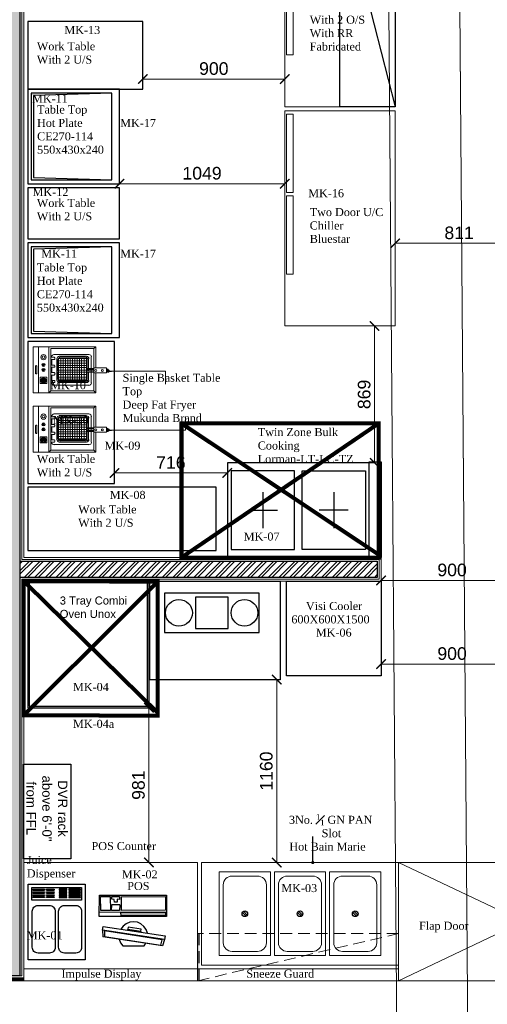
# Model space of a CAD drawing. Header units: millimetres. Extents: x 508219 to 745096, y 311341 to 352167.
# Tile 10 of 45: x 521477 to 524442, y 339304 to 345549. Entities that reach past the tile are written whole.
import ezdxf

# ---------------------------------------------------------------- set-up
doc = ezdxf.new("R2010")
doc.units = ezdxf.units.MM
doc.header["$PDMODE"] = 34
for name, pattern in [('( Hidden )', [0.375, 0.25, -0.125]), ('ACAD_ISO02W100', [15, 12, -3]), ('DASHED', [0.75, 0.5, -0.25]), ('DASHED2', [0.375, 0.25, -0.125])]:
    doc.linetypes.add(name, pattern=pattern)
doc.layers.get('0').update_dxf_attribs({"color": 252})
for name, color, linetype, lineweight in [('02_EQUIPMENT', 124, 'Continuous', 0), ('02_EQUIPMENT-TEXT', 7, 'Continuous', 0), ('A-Dimension', 42, 'Continuous', 9), ('A-WALL', 12, 'Continuous', 30), ('A-Wall Hatch', 8, 'Continuous', 5), ('A-WORK-COUNTER', 180, 'Continuous', 5), ('CKD Dimensions', 30, 'Continuous', 0), ('CKD Equipments', 5, 'Continuous', 0), ('Equipment Name', 7, 'Continuous', 0), ('PLASTER', 252, 'Continuous', 9), ('TILE', 44, 'Continuous', 0)]:
    doc.layers.add(name, color=color, linetype=linetype, lineweight=lineweight)
doc.layers.add('Beam', color=7, linetype='ACAD_ISO02W100', lineweight=13, true_color=0x3f7f00)
doc.layers.add('EQUIPMENT', color=103, linetype='Continuous')
doc.layers.add('NON VEG HOOD', color=1, linetype='Continuous', true_color=0xff0000)
doc.styles.add('Arial', font='arial.ttf', dxfattribs={"height": 250})
doc.styles.add('CKD_Dimension Text', font='BOOKOSI.TTF')
doc.styles.add('PDF Arial', font='arial.ttf')
doc.styles.get("Standard").update_dxf_attribs({"font": 'arial.ttf'})
doc.styles.add('style12', font='BOOKOSI.TTF')
doc.dimstyles.new('DIM-60', dxfattribs={"dimtxt": 120, "dimasz": 60, "dimexe": 5, "dimexo": 0, "dimgap": 25, "dimtad": 1, "dimdec": 0, "dimzin": 0, "dimdsep": 46, "dimtxsty": 'Standard', "dimblk": 'ARCHTICK', "dimcen": 0.09, "dimclrd": 256, "dimclre": 252, "dimclrt": 256, "dimadec": 0, "dimazin": 0, "dimtfac": 1, "dimtdec": 0, "dimtofl": 0, "dimtmove": 0, "dimatfit": 3, "dimfxl": 0, "dimtolj": 1, "dimtzin": 0, "dimlwd": -1, "dimlwe": 0, "dimarcsym": 0})
doc.dimstyles.new('TFS-Dim', dxfattribs={"dimtxt": 50, "dimasz": 20, "dimexe": 25, "dimexo": 25, "dimgap": 5, "dimtad": 0, "dimdec": 0, "dimzin": 0, "dimdsep": 46, "dimtxsty": 'Standard', "dimcen": 0.09, "dimclrd": 8, "dimclre": 8, "dimadec": 0, "dimazin": 0, "dimtfac": 1, "dimtdec": 0, "dimtofl": 0, "dimtmove": 0, "dimatfit": 3, "dimldrblk": 'DOT', "dimfxl": 0, "dimtolj": 1, "dimtzin": 0, "dimlwd": -1, "dimlwe": -1, "dimarcsym": 0})

# ---------------------------------------------------------------- blocks, each defined once
blk = doc.blocks.new('A$C0B316622')
for points in [[(0, 387.6), (0.2, 234.6)], [(483, 387.6), (0, 387.6)], [(6.4, 379.2), (7.1, 279.4)], [(326.1, 376.7), (6.4, 379.2)], [(326.1, 376.7), (326.6, 277.4)], [(393.7, 377.8), (336.6, 377)], [(336.6, 377), (337.7, 357.3)], [(337.7, 357.3), (355.5, 357.9)], [(355.5, 357.9), (355, 338.3), (374.8, 337.4)], [(374.8, 337.4), (375.1, 357.5)], [(375.1, 357.5), (392.8, 358)], [(392.8, 358), (393.7, 377.8)], [(404.3, 377.6), (403.4, 277.3)], [(473.8, 377.2), (404.3, 377.6)], [(473, 277), (473.8, 377.2)], [(483.9, 232.7), (483, 387.6)], [(336.4, 318), (394, 317.4)], [(336.4, 318), (337.2, 277.2)], [(394.3, 278), (394, 317.4)], [(483.4, 266.2), (0.2, 268.2)], [(0.2, 234.6), (483.9, 232.7)], [(5.7, 261.1), (6.7, 242)], [(5.7, 261.1), (327.1, 259.7)], [(6.7, 242), (326.3, 239.9)], [(7.1, 279.4), (326.6, 277.4)], [(326.3, 239.9), (327.1, 259.7)], [(337.2, 277.2), (394.3, 278)], [(403.4, 277.3), (473, 277)], [(455.8, 160.9), (9.2, 94.9), (13, 67.2), (460.9, 135.7), (455.8, 160.9)], [(455.8, 160.9), (9.2, 94.9)], [(136.7, 113.6), (146, 139.8), (161.8, 162.3), (184.1, 180.7), (208.7, 192.4), (236.1, 195.6), (263.9, 192.6), (290.7, 181.4), (311.8, 165.2), (328.3, 142.2)], [(278.4, 143.7), (183.3, 128.8), (182.4, 142.8), (275.6, 157), (278.4, 143.7), (279.1, 135)], [(13, 67.2), (29, 23), (459, 87.2)], [(447, 90.1), (40, 28.2), (30.7, 66.2), (446.7, 129.4), (447, 90.1)], [(183.3, 128.8), (185.9, 120.8)], [(460.9, 135.7), (459, 87.2)], [(161.1, 23.2), (148, 40.5)], [(314.6, 21.9), (161.1, 23.2)], [(340, 69.7), (330.2, 44.9), (314.6, 21.9)]]:
    blk.add_lwpolyline(points)
blk = doc.blocks.new('A$Cd30db691')
at = {"layer": 'EQUIPMENT'}
for points in [[(360, -480), (0, -480), (0, 0), (360, 0)], [(338.4, -102.4), (21.6, -102.4), (21.6, -21.6), (338.4, -21.6)]]:
    blk.add_lwpolyline(points, close=True, dxfattribs=at)
at = {"layer": 'EQUIPMENT', "color": 252}
for points in [[(28.5, -32.8), (102.8, -32.8), (102.8, -35.5), (28.5, -35.5)], [(28.5, -42.6), (102.8, -42.6), (102.8, -45.3), (28.5, -45.3)], [(28.5, -52.4), (102.8, -52.4), (102.8, -55.1), (28.5, -55.1)], [(28.5, -62.2), (102.8, -62.2), (102.8, -65), (28.5, -65)], [(115.2, -32.8), (164.8, -32.8), (164.8, -35.5), (115.2, -35.5)], [(115.2, -42.6), (164.8, -42.6), (164.8, -45.3), (115.2, -45.3)], [(115.2, -52.4), (164.8, -52.4), (164.8, -55.1), (115.2, -55.1)], [(115.2, -62.2), (164.8, -62.2), (164.8, -65), (115.2, -65)], [(244.8, -32.8), (195.2, -32.8), (195.2, -35.5), (244.8, -35.5)], [(244.8, -42.6), (195.2, -42.6), (195.2, -45.3), (244.8, -45.3)], [(244.8, -52.4), (195.2, -52.4), (195.2, -55.1), (244.8, -55.1)], [(244.8, -62.2), (195.2, -62.2), (195.2, -65), (244.8, -65)], [(331.5, -32.8), (257.2, -32.8), (257.2, -35.5), (331.5, -35.5)], [(331.5, -42.6), (257.2, -42.6), (257.2, -45.3), (331.5, -45.3)], [(331.5, -52.4), (257.2, -52.4), (257.2, -55.1), (331.5, -55.1)], [(331.5, -62.2), (257.2, -62.2), (257.2, -65), (331.5, -65)], [(28.5, -72.1), (102.8, -72.1), (102.8, -74.8), (28.5, -74.8)], [(28.5, -81.9), (102.8, -81.9), (102.8, -84.6), (28.5, -84.6)], [(115.2, -72.1), (164.8, -72.1), (164.8, -74.8), (115.2, -74.8)], [(115.2, -81.9), (164.8, -81.9), (164.8, -84.6), (115.2, -84.6)], [(244.8, -72.1), (195.2, -72.1), (195.2, -74.8), (244.8, -74.8)], [(244.8, -81.9), (195.2, -81.9), (195.2, -84.6), (244.8, -84.6)], [(331.5, -72.1), (257.2, -72.1), (257.2, -74.8), (331.5, -74.8)], [(331.5, -81.9), (257.2, -81.9), (257.2, -84.6), (331.5, -84.6)]]:
    blk.add_lwpolyline(points, close=True, dxfattribs=at)
at = {"layer": 'EQUIPMENT'}
for points in [[(134.6, -437.5), (61.8, -437.5, -0.414214), (25.3, -401), (25.3, -172.3, -0.414214), (61.8, -135.8), (134.6, -135.8, -0.414214), (171.1, -172.3), (171.1, -401, -0.414214)], [(301.9, -437.5), (229.1, -437.5, -0.414214), (192.7, -401), (192.7, -172.3, -0.414214), (229.1, -135.8), (301.9, -135.8, -0.414214), (338.4, -172.3), (338.4, -401, -0.414214)]]:
    blk.add_lwpolyline(points, format="xyb", close=True, dxfattribs=at)
blk = doc.blocks.new('_Dot')
at = {"color": 0, "linetype": 'ByBlock', "lineweight": -2}
blk.add_line((-0.5, 0), (-1, 0), dxfattribs=at)
at = {"color": 0, "linetype": 'ByBlock', "const_width": 0.5}
blk.add_lwpolyline([(-0.25, 0, 1), (0.25, 0, 1)], format="xyb", close=True, dxfattribs=at)
blk = doc.blocks.new('G$C75B2A21B')
at = {"layer": 'EQUIPMENT', "lineweight": 0}
for points in [[(158.3, 79.2), (292, 79.2), (292, 476.7), (0, 476.7), (0, 79.2), (126.6, 79.2)], [(292, 441.5), (0, 441.5)], [(170.6, 460.9), (121.4, 460.9)], [(292, 376.4), (0, 376.4), (12.3, 364.1)], [(158.3, 91.5), (281.4, 91.5), (281.4, 364.1), (12.3, 364.1), (12.3, 91.5), (126.6, 91.5)], [(49.3, 344.8), (49.3, 123.1)], [(65.1, 358.8), (63.3, 358.8)], [(79.2, 364.1), (79.2, 341.2)], [(112.6, 358.8), (79.2, 358.8)], [(216.4, 325.4), (80.9, 325.4)], [(131.9, 320.1), (86.2, 320.1)], [(86.2, 314.9), (86.2, 139)], [(100.3, 314.9), (100.3, 139)], [(112.6, 364.1), (112.6, 341.2)], [(116.1, 314.9), (116.1, 139)], [(128.4, 364.1), (128.4, 341.2)], [(161.8, 358.8), (128.4, 358.8)], [(130.2, 314.9), (130.2, 139)], [(131.9, 325.4), (131.9, 314.9)], [(139, 325.4), (139, 314.9)], [(147.8, 320.1), (139, 320.1)], [(144.2, 314.9), (144.2, 139)], [(147.8, 325.4), (147.8, 314.9)], [(154.8, 325.4), (154.8, 314.9)], [(211.1, 320.1), (154.8, 320.1)], [(160.1, 314.9), (160.1, 139)], [(174.1, 314.9), (174.1, 139)], [(175.9, 364.1), (175.9, 341.2)], [(211.1, 358.8), (175.9, 358.8)], [(188.2, 314.9), (188.2, 139)], [(202.3, 314.9), (202.3, 139)], [(225.1, 364.1), (225.1, 341.2)], [(228.7, 358.8), (225.1, 358.8)], [(242.7, 123.1), (242.7, 344.8)], [(65.1, 311.3), (65.1, 139)], [(72.1, 304.3), (72.1, 144.2)], [(218.1, 300.8), (79.2, 300.8)], [(218.1, 285), (79.2, 285)], [(218.1, 270.9), (79.2, 270.9)], [(218.1, 256.8), (79.2, 256.8)], [(225.1, 144.2), (225.1, 304.3)], [(232.2, 139), (232.2, 311.3)], [(218.1, 241), (79.2, 241)], [(218.1, 226.9), (79.2, 226.9)], [(218.1, 212.8), (79.2, 212.8)], [(218.1, 197), (79.2, 197)], [(218.1, 182.9), (79.2, 182.9)], [(218.1, 168.9), (79.2, 168.9)], [(218.1, 153), (79.2, 153)], [(80.9, 124.9), (131.9, 124.9)], [(86.2, 130.2), (131.9, 130.2)], [(139, 139), (139, 91.5), (131.9, 91.5), (131.9, 139)], [(139, 130.2), (147.8, 130.2)], [(139, 124.9), (147.8, 124.9)], [(154.8, 139), (154.8, 91.5), (147.8, 91.5), (147.8, 139)], [(154.8, 130.2), (211.1, 130.2)], [(154.8, 124.9), (216.4, 124.9)], [(12.3, 91.5), (0, 79.2)], [(63.3, 109.1), (228.7, 109.1)], [(281.4, 91.5), (292, 79.2)], [(133.7, 10.6), (133.7, 7)], [(135.4, 10.6), (135.4, 7)], [(146, 3.5), (139, 3.5)], [(146, 0), (139, 0)], [(149.5, 10.6), (149.5, 7)], [(153, 10.6), (153, 7)]]:
    blk.add_lwpolyline(points, dxfattribs=at)
for points in [[(170.3, 459, -0.816435), (170.6, 453.8), (121.4, 453.8, -0.816435), (121.7, 459)], [(65.1, 364.1), (65.1, 341.2, 0.537102), (77.8, 341.3)], [(161.8, 364.1), (161.8, 341.2, 0.537102), (174.6, 341.3)], [(211.1, 364.1), (211.1, 341.2, 0.537102), (223.8, 341.3)]]:
    blk.add_lwpolyline(points, format="xyb", dxfattribs=at)
for points in [[(98.5, 430.9), (59.8, 430.9), (59.8, 390.5), (98.5, 390.5)], [(68.6, 420.4), (72.1, 423.9), (89.7, 402.8), (86.2, 399.3)], [(79.2, 139), (218.1, 139), (218.1, 314.9), (79.2, 314.9)], [(158.3, 91.5), (126.6, 91.5), (126.6, 10.6), (158.3, 10.6)]]:
    blk.add_lwpolyline(points, close=True, dxfattribs=at)
for centre, radius in [((78.3, 410.7), 16.7), ((78.3, 410.7), 13.2), ((145.1, 410.7), 9.67), ((145.1, 410.7), 4.4), ((176.8, 410.7), 9.67), ((176.8, 410.7), 4.4), ((226, 410.7), 16.7), ((226, 410.7), 7.92), ((141.6, 78.3), 6.16), ((141.6, 37.8), 6.16)]:
    blk.add_circle(centre, radius, dxfattribs=at)
for centre, radius, start, end in [((78.3, 410.7), 7.92, 144.96469, 297.48784), ((78.3, 410.7), 7.92, 327.52994, 114.92262), ((62.4, 343.9), 15, 90, 180), ((80, 310.5), 15, 90, 180), ((85.3, 303.4), 15, 90, 180), ((120.5, 345.6), 7.92, 213.51933, 326.48067), ((210.2, 303.4), 15, 0, 90), ((215.5, 310.5), 15, 0, 90), ((227.8, 343.9), 15, 0, 90), ((80, 138.1), 15, 180, 270), ((85.3, 143.4), 15, 180, 270), ((210.2, 143.4), 15, 270, 360), ((215.5, 138.1), 15, 270, 360), ((62.4, 122.2), 15, 180, 270), ((227.8, 122.2), 15, 270, 360), ((138.1, 6.2), 6.16, 179.99993, 270.00007), ((138.1, 6.2), 2.64, 179.99986, 270.00014), ((145.1, 6.2), 6.16, 269.99993, 0.00007), ((145.1, 6.2), 2.64, 269.99986, 0.00014)]:
    blk.add_arc(centre, radius, start, end, dxfattribs=at)
blk = doc.blocks.new('A$Cb06b734b')
at = {"layer": 'EQUIPMENT', "color": 4}
for p, q in [((-300, 767), (-300, 583)), ((-415, 675), (-185, 675)), ((-300, 133), (-300, 317)), ((-415, 225), (-185, 225))]:
    blk.add_line(p, q, dxfattribs=at)
at = {"layer": 'EQUIPMENT'}
for points in [[(-600, 0), (0, 0), (0, 900), (-600, 900)], [(-50, 475), (-550, 475), (-550, 875), (-50, 875)], [(-50, 425), (-550, 425), (-550, 25), (-50, 25)]]:
    blk.add_lwpolyline(points, close=True, dxfattribs=at)
blk = doc.blocks.new('A$C4885db77')
at = {"layer": 'CKD Equipments'}
for points in [[(0, -700), (1365, -700), (1365, 0), (0, 0)], [(824.6, -10.5), (328.7, -10.5), (328.7, -53), (824.6, -53)], [(1342.7, -10.5), (846.9, -10.5), (846.9, -53), (1342.7, -53)]]:
    blk.add_lwpolyline(points, close=True, dxfattribs=at)
blk = doc.blocks.new('_ArchTick')
at = {"color": 0, "linetype": 'ByBlock', "const_width": 0.15}
blk.add_lwpolyline([(-0.5, -0.5), (0.5, 0.5)], dxfattribs=at)
blk = doc.blocks.new('*D265')
at = {"layer": 'A-Dimension', "color": 252, "linetype": '( Hidden )', "lineweight": 0, "transparency": 16777216}
for p, q in [((522150.5, 341184.3), (522300.9, 341184.3)), ((522504.2, 340203.2), (522290.9, 340203.2))]:
    blk.add_line(p, q, dxfattribs=at)
at = {"layer": 'A-Dimension', "transparency": 16777216}
blk.add_line((522295.9, 340203.2), (522295.9, 341184.3), dxfattribs=at)
at = {"layer": 'DEFPOINTS', "color": 0, "transparency": 16777216}
for p in [(522150.5, 341184.3), (522295.9, 341184.3), (522504.2, 340203.2)]:
    blk.add_point(p, dxfattribs=at)
at = {"layer": 'A-Dimension', "transparency": 16777216, "xscale": 60, "yscale": 60, "zscale": 60}
for p, rotation in [((522295.9, 341184.3), 89.99999999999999), ((522295.9, 340203.2), 270)]:
    blk.add_blockref('_ArchTick', p, dxfattribs=dict(at, rotation=rotation))
at = {"layer": 'A-Dimension', "transparency": 16777216, "insert": (522230, 340693.7), "char_height": 80, "attachment_point": 5, "rotation": 90}
blk.add_mtext('\\A1;981', dxfattribs=at)
blk = doc.blocks.new('*D280')
at = {"layer": 'A-Dimension', "color": 252, "linetype": '( Hidden )', "lineweight": 0, "transparency": 16777216}
for p, q in [((523127.6, 341362.9), (523101.5, 341362.9)), ((523210.1, 340203.2), (523101.5, 340203.2))]:
    blk.add_line(p, q, dxfattribs=at)
at = {"layer": 'A-Dimension', "transparency": 16777216}
blk.add_line((523106.5, 340203.2), (523106.5, 341362.9), dxfattribs=at)
at = {"layer": 'DEFPOINTS', "color": 0, "transparency": 16777216}
for p in [(523106.5, 341362.9), (523127.6, 341362.9), (523210.1, 340203.2)]:
    blk.add_point(p, dxfattribs=at)
at = {"layer": 'A-Dimension', "transparency": 16777216, "xscale": 60, "yscale": 60, "zscale": 60}
for p, rotation in [((523106.5, 341362.9), 89.99999999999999), ((523106.5, 340203.2), 270)]:
    blk.add_blockref('_ArchTick', p, dxfattribs=dict(at, rotation=rotation))
at = {"layer": 'A-Dimension', "transparency": 16777216, "insert": (523040.6, 340783), "char_height": 80, "attachment_point": 5, "rotation": 90}
blk.add_mtext('\\A1;1160', dxfattribs=at)
blk = doc.blocks.new('*D250')
at = {"layer": 'A-Dimension', "color": 252, "linetype": '( Hidden )', "lineweight": 0, "transparency": 16777216}
for p, q in [((523857.6, 344127.9), (523857.6, 344135.7)), ((524668.5, 344127.9), (524668.5, 344135.7))]:
    blk.add_line(p, q, dxfattribs=at)
at = {"layer": 'A-Dimension', "transparency": 16777216}
blk.add_line((523857.6, 344130.7), (524668.5, 344130.7), dxfattribs=at)
at = {"layer": 'DEFPOINTS', "color": 0, "transparency": 16777216}
for p in [(523857.6, 344127.9), (524668.5, 344130.7), (524668.5, 344127.9)]:
    blk.add_point(p, dxfattribs=at)
at = {"layer": 'A-Dimension', "transparency": 16777216, "xscale": 60, "yscale": 60, "zscale": 60, "rotation": 180}
blk.add_blockref('_ArchTick', (523857.6, 344130.7), dxfattribs=at)
at = {"layer": 'A-Dimension', "transparency": 16777216, "xscale": 60, "yscale": 60, "zscale": 60}
blk.add_blockref('_ArchTick', (524668.5, 344130.7), dxfattribs=at)
at = {"layer": 'A-Dimension', "transparency": 16777216, "insert": (524263.1, 344196.6), "char_height": 80, "attachment_point": 5}
blk.add_mtext('\\A1;811', dxfattribs=at)
blk = doc.blocks.new('*D251')
at = {"layer": 'A-Dimension', "color": 252, "linetype": '( Hidden )', "lineweight": 0, "transparency": 16777216}
for p, q in [((522257.6, 345187.2), (522257.6, 345167.7)), ((523157.6, 345187.2), (523157.6, 345167.7))]:
    blk.add_line(p, q, dxfattribs=at)
at = {"layer": 'A-Dimension', "transparency": 16777216}
blk.add_line((522257.6, 345172.7), (523157.6, 345172.7), dxfattribs=at)
at = {"layer": 'DEFPOINTS', "color": 0, "transparency": 16777216}
for p in [(522257.6, 345187.2), (523157.6, 345187.2), (523157.6, 345172.7)]:
    blk.add_point(p, dxfattribs=at)
at = {"layer": 'A-Dimension', "transparency": 16777216, "xscale": 60, "yscale": 60, "zscale": 60, "rotation": 180}
blk.add_blockref('_ArchTick', (522257.6, 345172.7), dxfattribs=at)
at = {"layer": 'A-Dimension', "transparency": 16777216, "xscale": 60, "yscale": 60, "zscale": 60}
blk.add_blockref('_ArchTick', (523157.6, 345172.7), dxfattribs=at)
at = {"layer": 'A-Dimension', "transparency": 16777216, "insert": (522707.6, 345238.5), "char_height": 80, "attachment_point": 5}
blk.add_mtext('\\A1;900', dxfattribs=at)
blk = doc.blocks.new('*D252')
at = {"layer": 'A-Dimension', "color": 252, "linetype": '( Hidden )', "lineweight": 0, "transparency": 16777216}
for p, q in [((523651.2, 343606.5), (523732.1, 343606.5)), ((523693.5, 342737.9), (523732.1, 342737.9))]:
    blk.add_line(p, q, dxfattribs=at)
at = {"layer": 'A-Dimension', "transparency": 16777216}
blk.add_line((523727.1, 342737.9), (523727.1, 343606.5), dxfattribs=at)
at = {"layer": 'DEFPOINTS', "color": 0, "transparency": 16777216}
for p in [(523651.2, 343606.5), (523727.1, 343606.5), (523693.5, 342737.9)]:
    blk.add_point(p, dxfattribs=at)
at = {"layer": 'A-Dimension', "transparency": 16777216, "xscale": 60, "yscale": 60, "zscale": 60}
for p, rotation in [((523727.1, 343606.5), 89.99999999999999), ((523727.1, 342737.9), 270)]:
    blk.add_blockref('_ArchTick', p, dxfattribs=dict(at, rotation=rotation))
at = {"layer": 'A-Dimension', "transparency": 16777216, "insert": (523661.2, 343172.2), "char_height": 80, "attachment_point": 5, "rotation": 90}
blk.add_mtext('\\A1;869', dxfattribs=at)
blk = doc.blocks.new('*D253')
at = {"layer": 'A-Dimension', "color": 252, "linetype": '( Hidden )', "lineweight": 0, "transparency": 16777216}
for p, q in [((523768.5, 341987.9), (523768.5, 341997.6)), ((524668.5, 341987.9), (524668.5, 341997.6))]:
    blk.add_line(p, q, dxfattribs=at)
at = {"layer": 'A-Dimension', "transparency": 16777216}
blk.add_line((523768.5, 341992.6), (524668.5, 341992.6), dxfattribs=at)
at = {"layer": 'DEFPOINTS', "color": 0, "transparency": 16777216}
for p in [(523768.5, 341987.9), (524668.5, 341992.6), (524668.5, 341987.9)]:
    blk.add_point(p, dxfattribs=at)
at = {"layer": 'A-Dimension', "transparency": 16777216, "xscale": 60, "yscale": 60, "zscale": 60, "rotation": 180}
blk.add_blockref('_ArchTick', (523768.5, 341992.6), dxfattribs=at)
at = {"layer": 'A-Dimension', "transparency": 16777216, "xscale": 60, "yscale": 60, "zscale": 60}
blk.add_blockref('_ArchTick', (524668.5, 341992.6), dxfattribs=at)
at = {"layer": 'A-Dimension', "transparency": 16777216, "insert": (524218.5, 342058.4), "char_height": 80, "attachment_point": 5}
blk.add_mtext('\\A1;900', dxfattribs=at)
blk = doc.blocks.new('*D493')
at = {"layer": 'A-Dimension', "color": 252, "linetype": '( Hidden )', "lineweight": 0, "transparency": 16777216}
for p, q in [((522108.7, 344561.8), (522108.7, 344503.8)), ((523157.6, 344561.8), (523157.6, 344503.8))]:
    blk.add_line(p, q, dxfattribs=at)
at = {"layer": 'A-Dimension', "transparency": 16777216}
blk.add_line((522108.7, 344508.8), (523157.6, 344508.8), dxfattribs=at)
at = {"layer": 'DEFPOINTS', "color": 0, "transparency": 16777216}
for p in [(522108.7, 344561.8), (523157.6, 344561.8), (523157.6, 344508.8)]:
    blk.add_point(p, dxfattribs=at)
at = {"layer": 'A-Dimension', "transparency": 16777216, "xscale": 60, "yscale": 60, "zscale": 60, "rotation": 180}
blk.add_blockref('_ArchTick', (522108.7, 344508.8), dxfattribs=at)
at = {"layer": 'A-Dimension', "transparency": 16777216, "xscale": 60, "yscale": 60, "zscale": 60}
blk.add_blockref('_ArchTick', (523157.6, 344508.8), dxfattribs=at)
at = {"layer": 'A-Dimension', "transparency": 16777216, "insert": (522633.1, 344574.7), "char_height": 80, "attachment_point": 5}
blk.add_mtext('\\A1;1049', dxfattribs=at)
blk = doc.blocks.new('*D494')
at = {"layer": 'A-Dimension', "color": 252, "linetype": '( Hidden )', "lineweight": 0, "transparency": 16777216}
for p, q in [((522077.6, 342666.7), (522077.6, 342679.2)), ((522793.5, 342666.7), (522793.5, 342679.2))]:
    blk.add_line(p, q, dxfattribs=at)
at = {"layer": 'A-Dimension', "transparency": 16777216}
blk.add_line((522793.5, 342674.2), (522077.6, 342674.2), dxfattribs=at)
at = {"layer": 'DEFPOINTS', "color": 0, "transparency": 16777216}
for p in [(522077.6, 342674.2), (522077.6, 342666.7), (522793.5, 342666.7)]:
    blk.add_point(p, dxfattribs=at)
at = {"layer": 'A-Dimension', "transparency": 16777216, "xscale": 60, "yscale": 60, "zscale": 60, "rotation": 180}
blk.add_blockref('_ArchTick', (522077.6, 342674.2), dxfattribs=at)
at = {"layer": 'A-Dimension', "transparency": 16777216, "xscale": 60, "yscale": 60, "zscale": 60}
blk.add_blockref('_ArchTick', (522793.5, 342674.2), dxfattribs=at)
at = {"layer": 'A-Dimension', "transparency": 16777216, "insert": (522435.5, 342740), "char_height": 80, "attachment_point": 5}
blk.add_mtext('\\A1;716', dxfattribs=at)
blk = doc.blocks.new('*D495')
at = {"layer": 'A-Dimension', "color": 252, "linetype": '( Hidden )', "lineweight": 0, "transparency": 16777216}
for p, q in [((523768.5, 341486.2), (523768.5, 341457.2)), ((524668.5, 341486.2), (524668.5, 341457.2))]:
    blk.add_line(p, q, dxfattribs=at)
at = {"layer": 'A-Dimension', "transparency": 16777216}
blk.add_line((523768.5, 341462.2), (524668.5, 341462.2), dxfattribs=at)
at = {"layer": 'DEFPOINTS', "color": 0, "transparency": 16777216}
for p in [(523768.5, 341486.2), (524668.5, 341486.2), (524668.5, 341462.2)]:
    blk.add_point(p, dxfattribs=at)
at = {"layer": 'A-Dimension', "transparency": 16777216, "xscale": 60, "yscale": 60, "zscale": 60, "rotation": 180}
blk.add_blockref('_ArchTick', (523768.5, 341462.2), dxfattribs=at)
at = {"layer": 'A-Dimension', "transparency": 16777216, "xscale": 60, "yscale": 60, "zscale": 60}
blk.add_blockref('_ArchTick', (524668.5, 341462.2), dxfattribs=at)
at = {"layer": 'A-Dimension', "transparency": 16777216, "insert": (524218.5, 341528), "char_height": 80, "attachment_point": 5}
blk.add_mtext('\\A1;900', dxfattribs=at)

msp = doc.modelspace()

# ---------------------------------------------------------------- hatches: boundary and pattern name
at = {"layer": 'A-Wall Hatch', "ltscale": 0.25}
h = msp.add_hatch(dxfattribs=at)
h.set_pattern_fill('ANSI35', color=256, scale=8)
h.set_pattern_definition([(45, (-2916883.187, 194995.827), (-35.9210245, 35.9210245), []), (45, (-2916847.266, 194995.827), (-35.9210245, 35.9210245), [63.5, -12.7, 0, -12.7])])
h.paths.add_polyline_path([(521478.56388, 346534.5221), (521478.56388, 339484.16175), (521378.56405, 339484.16175), (521378.60966, 346533.72378)])
h = msp.add_hatch(dxfattribs=at)
h.set_pattern_fill('ANSI32', color=256, scale=5, angle=180)
h.set_pattern_definition([(225, (4042656.37, 489955.36), (33.67596045, -33.67596045), []), (225, (4042633.92, 489955.36), (33.67596045, -33.67596045), [])])
h.paths.add_polyline_path([(521478.56388, 342113.78587), (523744.47782, 342113.92616), (523744.47782, 342011.92616), (521478.56388, 342011.78587)])
at = {"layer": 'EQUIPMENT', "linetype": 'DASHED', "lineweight": 0, "ltscale": 150}
h = msp.add_hatch(dxfattribs=at)
h.set_pattern_fill('ANSI36', color=30, scale=15)
h.set_pattern_definition([(45, (-2528591.0898, 839749.2363), (0.994368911, 3.6460193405), [4.6875, -0.9375, 0, -0.9375])])
h.paths.add_polyline_path([(522615.6749, 339453.15804), (522605.6749, 339453.15804), (522605.6749, 339753.15804), (522615.6749, 339753.15804)])
at = {"layer": 'TILE', "linetype": 'ByBlock', "ltscale": 10, "true_color": 0x9c9ea0}
h = msp.add_hatch(dxfattribs=at)
h.set_pattern_fill('ANSI38', color=253, scale=1.1, angle=90)
h.set_pattern_definition([(135, (513864.6456, 339465.1583), (-2.4695704, -2.4695704), []), (225, (513864.6456, 339465.1583), (-2.4695704, -7.4087113), [8.73125, -5.23875])])
h.paths.add_polyline_path([(521354.56388, 339472.16175), (521354.56388, 339453.15812), (521502.56388, 339453.15812), (521502.56388, 339472.16175)])

# ---------------------------------------------------------------- linework, layer by layer
at = {"layer": '02_EQUIPMENT', "lineweight": 40}
msp.add_line((521502.56388, 345519.13522), (521502.57715, 345519.13524), dxfattribs=at)
at = {"layer": 'A-WALL', "ltscale": 0.25}
msp.add_lwpolyline([(521478.56388, 346534.5221), (521478.56388, 339484.16175), (521378.56405, 339484.16175), (521378.60966, 346533.72378)], close=True, dxfattribs=at)
msp.add_lwpolyline([(521478.56388, 342113.78587), (523744.47782, 342113.92616), (523744.47782, 342011.92616), (521478.56388, 342011.78587)], dxfattribs=at)
at = {"layer": 'A-WORK-COUNTER', "ltscale": 0.25}
for points in [[(521502.56388, 340203.15812), (521502.56388, 339453.15808), (522604.21919, 339453.15808), (522604.21919, 340203.15812)], [(521502.56388, 340203.15812), (522604.21919, 340203.15812)], [(523879.21919, 339528.15804), (522605.6749, 339528.15804), (522605.6749, 339453.15804), (523879.21919, 339453.15804), (523879.21919, 340203.15804)], [(523879.21919, 340203.15804), (524668.45935, 340203.15804), (524668.45935, 339453.15804), (523879.21919, 339453.15804)], [(523879.21919, 340203.15804), (524668.45935, 339828.15804), (523879.21919, 339453.14748)], [(522604.21919, 339528.15812), (521502.56388, 339528.15812)], [(522604.21919, 339453.15812), (521502.56388, 339453.15812)]]:
    msp.add_lwpolyline(points, dxfattribs=at)
at = {"layer": 'Beam', "ltscale": 0.5}
msp.add_lwpolyline([(523908.01844, 333976.02588), (524357.95157, 333986.37299), (524246.74399, 348325.49849), (523796.43284, 348320.15774)], close=True, dxfattribs=at)
at = {"layer": 'CKD Equipments'}
msp.add_lwpolyline([(522629.21919, 339553.15804), (523879.21919, 339553.15804), (523879.21919, 340203.15804), (522629.21919, 340203.15804)], close=True, dxfattribs=at)
at = {"layer": 'EQUIPMENT'}
for p, q in [((523507.56388, 346361.50874), (523857.56388, 344996.50874)), ((522912.76723, 339862.56103), (522888.61284, 339886.68904)), ((522919.82553, 339869.62704), (522895.67115, 339893.75506)), ((523262.76723, 339862.56103), (523238.61284, 339886.68904)), ((523269.82553, 339869.62704), (523245.67115, 339893.75506)), ((523612.76723, 339862.56103), (523588.61284, 339886.68904)), ((523619.82553, 339869.62704), (523595.67115, 339893.75506))]:
    msp.add_line(p, q, dxfattribs=at)
at = {"layer": 'EQUIPMENT', "color": 30, "linetype": 'DASHED', "lineweight": 0, "ltscale": 150}
msp.add_line((522605.6749, 339453.15804), (523879.21919, 339753.14748), dxfattribs=at)
at = {"layer": 'EQUIPMENT'}
for points in [[(523857.56388, 344996.50874), (523507.56388, 344996.50874), (523507.56388, 346361.50874), (523857.56388, 346361.50874)], [(522257.56388, 345108.0372), (522257.56388, 345536.50874), (521527.56388, 345536.50874), (521527.56388, 345108.0372)], [(522108.65313, 344508.0372), (522108.65313, 345108.0372), (521527.56388, 345108.0372), (521527.56388, 344508.0372)], [(522108.65313, 344158.0372), (522108.65313, 344483.0372), (521527.56388, 344483.0372), (521527.56388, 344158.0372)], [(522108.65313, 343533.0372), (522108.65313, 344133.0372), (521527.56388, 344133.0372), (521527.56388, 343533.0372)], [(522077.56388, 342608.0372), (522077.56388, 343508.0372), (521527.56388, 343508.0372), (521527.56388, 342608.0372)], [(521527.56388, 342183.16869), (522723.3969, 342183.16869), (522723.3969, 342583.0372), (521527.56388, 342583.0372)], [(521527.56406, 341184.25452), (522297.56406, 341184.25452), (522297.56406, 341987.25452), (521527.56406, 341987.25452)], [(521537.56406, 341194.25452), (522287.56406, 341194.25452), (522287.56406, 341977.25452), (521537.56406, 341977.25452)], [(522394.3969, 341661.95956), (522994.3969, 341661.95956), (522994.3969, 341911.95956), (522394.3969, 341911.95956)], [(522591.3969, 341687.95956), (522798.3969, 341687.95956), (522798.3969, 341885.95956), (522591.3969, 341885.95956)]]:
    msp.add_lwpolyline(points, close=True, dxfattribs=at)
for points in [[(522060.26643, 344533.0372), (522060.26643, 345083.0372), (521550.26643, 345083.0372)], [(521550.26643, 345083.0372), (521550.26643, 344533.0372), (522060.26643, 344533.0372)], [(522060.26643, 345083.0372), (521565.26643, 345068.0372), (521565.26643, 344548.0372), (522060.26643, 344533.0372)], [(522060.26643, 344108.0372), (521550.26643, 344108.0372), (521550.26643, 343558.0372)], [(521550.26643, 343558.0372), (522060.26643, 343558.0372), (522060.26643, 344108.0372)], [(522060.26643, 344108.0372), (521565.26643, 344093.0372), (521565.26643, 343573.0372), (522060.26643, 343558.0372)], [(523768.47525, 341387.93191), (523168.47525, 341387.93191), (523168.47525, 341987.93191), (523768.47525, 341987.93191), (523768.47525, 341387.93191)]]:
    msp.add_lwpolyline(points, dxfattribs=at)
at = {"layer": 'EQUIPMENT', "color": 32}
for points in [[(523768.47782, 342137.78191), (523693.47782, 342137.78191), (523693.47782, 342744.01592), (523768.47782, 342744.01592)], [(522302.56423, 341987.93823), (523127.56423, 341987.93823), (523127.56423, 341362.93823), (522302.56423, 341362.93823)], [(521800.54536, 340827.49551), (521800.54536, 340227.49551), (521500.54536, 340227.49551), (521500.54536, 340827.49551)]]:
    msp.add_lwpolyline(points, close=True, dxfattribs=at)
at = {"layer": 'EQUIPMENT', "lineweight": 0, "ltscale": 50}
for points in [[(522741.7192, 339613.15804), (523066.7192, 339613.15804), (523066.7192, 340143.15804), (522741.7192, 340143.15804)], [(523091.7192, 339613.15804), (523416.7192, 339613.15804), (523416.7192, 340143.15804), (523091.7192, 340143.15804)], [(523441.7192, 339613.15804), (523766.7192, 339613.15804), (523766.7192, 340143.15804), (523441.7192, 340143.15804)]]:
    msp.add_lwpolyline(points, close=True, dxfattribs=at)
for points in [[(522823.04865, 339639.16971), (522985.38975, 339639.16971, 0.4142135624), (523040.70753, 339694.48749), (523040.70753, 340061.82859, 0.4142135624), (522985.38975, 340117.14637), (522823.04865, 340117.14637, 0.4142135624), (522767.73086, 340061.82859), (522767.73086, 339694.48749, 0.4142135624)], [(523173.04865, 339639.16971), (523335.38975, 339639.16971, 0.4142135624), (523390.70753, 339694.48749), (523390.70753, 340061.82859, 0.4142135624), (523335.38975, 340117.14637), (523173.04865, 340117.14637, 0.4142135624), (523117.73086, 340061.82859), (523117.73086, 339694.48749, 0.4142135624)], [(523523.04865, 339639.16971), (523685.38975, 339639.16971, 0.4142135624), (523740.70753, 339694.48749), (523740.70753, 340061.82859, 0.4142135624), (523685.38975, 340117.14637), (523523.04865, 340117.14637, 0.4142135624), (523467.73086, 340061.82859), (523467.73086, 339694.48749, 0.4142135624)]]:
    msp.add_lwpolyline(points, format="xyb", close=True, dxfattribs=at)
at = {"layer": 'EQUIPMENT', "color": 30, "linetype": 'DASHED', "lineweight": 0, "ltscale": 150}
for points in [[(522605.6749, 339453.15804), (523879.21919, 339453.14748), (523879.21919, 339753.14748), (522605.6749, 339753.15804)], [(522615.6749, 339453.15804), (522605.6749, 339453.15804), (522605.6749, 339753.15804), (522615.6749, 339753.15804)]]:
    msp.add_lwpolyline(points, close=True, dxfattribs=at)
at = {"layer": 'EQUIPMENT'}
for centre, radius in [((522486.6469, 341786.95956), 85), ((522902.1469, 341786.95956), 85), ((522904.21919, 339878.15804), 17.78584), ((523254.21919, 339878.15804), 17.78584), ((523604.21919, 339878.15804), 17.78584)]:
    msp.add_circle(centre, radius, dxfattribs=at)
at = {"layer": 'NON VEG HOOD', "linetype": 'DASHED2', "lineweight": 0, "ltscale": 8, "const_width": 25.4}
for points in [[(523752.75076, 342137.81452), (523752.74575, 342988.00311), (522502.74203, 342987.97702), (522502.74704, 342137.79599)], [(522352.48748, 341134.2532), (522352.48246, 341984.4418), (521502.56193, 341987.79226), (521502.56695, 341137.61123)]]:
    msp.add_lwpolyline(points, close=True, dxfattribs=at)
for points in [[(523752.75069, 342156.28338), (522502.74203, 342987.97702)], [(523752.74825, 342987.99167), (522502.74704, 342137.79599)], [(522352.48741, 341152.72206), (521502.56193, 341987.79226)], [(522352.48497, 341984.43035), (521502.56695, 341137.61123)]]:
    msp.add_lwpolyline(points, dxfattribs=at)
at = {"layer": 'PLASTER'}
for points in [[(521490.56388, 346398.49822), (521490.56388, 342125.78845)], [(521490.56593, 342125.78845), (523756.47782, 342125.92641), (523756.47782, 341999.92641), (521490.56511, 341999.78845)], [(521490.56388, 341999.78845), (521490.56388, 339484.16175), (521378.56405, 339484.16175)]]:
    msp.add_lwpolyline(points, dxfattribs=at)
at = {"layer": 'TILE'}
for points in [[(521478.56388, 346386.49822), (521478.56388, 346534.49822), (523933.2932, 346534.49822), (523933.2932, 346386.49822), (521502.56388, 346386.49822), (521502.56388, 342137.79097), (523768.47782, 342137.78176), (523768.47782, 341987.92667), (521502.54566, 341987.79097)], [(521502.56388, 341987.79097), (521502.56388, 339453.15808), (521354.56388, 339453.15808), (521354.57499, 341171.03662)]]:
    msp.add_lwpolyline(points, dxfattribs=at)
at = {"layer": 'TILE', "color": 251, "linetype": 'ByBlock', "ltscale": 10, "true_color": 0x636466}
msp.add_lwpolyline([(521354.56388, 339472.16175), (521354.56388, 339453.15812), (521502.56388, 339453.15812), (521502.56388, 339472.16175)], close=True, dxfattribs=at)

# ---------------------------------------------------------------- block references
at = {"layer": 'CKD Dimensions', "ltscale": 0.25, "xscale": 1.000369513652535, "yscale": 1.000369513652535, "zscale": 1.000369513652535, "rotation": 90}
for p in [(522038.43782, 343182.30248), (522038.43782, 342805.30248)]:
    msp.add_blockref('G$C75B2A21B', p, dxfattribs=at)
at = {"layer": 'CKD Equipments', "rotation": 90}
for p in [(523157.56388, 344996.50874), (523157.56388, 343606.50874)]:
    msp.add_blockref('A$C4885db77', p, dxfattribs=at)
at = {"layer": 'EQUIPMENT', "rotation": 270}
msp.add_blockref('A$Cb06b734b', (522793.47782, 342137.92667), dxfattribs=at)
at = {"layer": 'EQUIPMENT'}
msp.add_blockref('A$Cd30db691', (521531.09716, 340066.49816), dxfattribs=at)
at = {"layer": 'EQUIPMENT', "color": 8, "xscale": -0.8798375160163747, "yscale": 0.8798375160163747, "zscale": 0.8798375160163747}
msp.add_blockref('A$C0B316622', (522406.77413, 339655.11471), dxfattribs=at)

# ---------------------------------------------------------------- texts
at = {"layer": '02_EQUIPMENT-TEXT', "char_height": 60, "style": 'PDF Arial'}
for s, insert, width, attachment_point, rotation in [('\\pi-117.10109,l180,t242.89891;3 BOWL SINK', (513563.34079, 345121.22374), 657.7759891, 7, 359.988437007), ('\\pi7.62606;WALL SHELF - PIPE \\P\\pi-177.67408,l180,t182.32592;OVER 3 BOWL SINK', (513498.29047, 344601.99893), 796.9301501, 7, 359.988437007), ('\\pi97.99441,t97.99441;DIRTY DISH\\P\\pi-31.72592,l180,t328.27408;LANDING', (514627.51397, 344901.26766), 657.7759891, 1, 0.013480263), ('\\pi-159.99332,l180,t200.00668;PACK \\P\\pi-178.71774,t181.28226;TABLE', (520112.98379, 344382.30217), 261.6368349, 1, 0.013480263), ('\\pi-177.61269,l180,t182.38731;COMBI\\P\\pi-159.39986,t200.60014;OVEN', (520846.32294, 344199.96581), 267.8169168, 1, 0.013480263), ('\\pi-18.097,l180,t341.903;CO2\\P\\pi-145.52538,t214.47462;CYLINDER', (516936.4706, 343685.11235), 487.557708, 1, 0.013480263), ('\\pi144.07899;Wall \\P\\pi64.80205;mounted\\P\\pi110.92756;LCMS', (519294.94701, 342379.03027), 444.2152797, 1, 0.013480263), ('\\pi-127.04652,l180,t232.95348;FRY DUMP\\P\\pi2.83752,l0,tz;(PASS THRU)\\P\\pi-98.11064,l180,t261.88936;2\'-1"x4\'-5"', (514794.8689, 342156.02518), 533.1102319, 1, 0.013480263), ('\\pi90.85252;BURGER \\P\\pi120.25907;SHOOT', (515570.94986, 342044.4847), 533.1102319, 1, 0.013480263), ('\\pi149.73564;PACK TABLE \\P\\pi17.74382;DRAWER WARMER \\P\\pi257.60058;UNDER', (515409.10897, 341532.64388), 805.5831472, 1, 0.013480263), ('\\pi-148.28799,l180,t211.71201;DVR rack \\P\\pi1.81432,l0,tz;above 6\'-0" \\P\\pi39.5292;from FFL', (521779.76031, 340756.96377), 415.238472, 1, 270.013480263)]:
    msp.add_mtext(s, dxfattribs=dict(at, insert=insert, width=width, attachment_point=attachment_point, rotation=rotation))
at = {"layer": 'Equipment Name', "color": 0, "char_height": 51, "attachment_point": 1, "style": 'style12'}
for s, insert, width in [('Two Door U/C Chiller\\PWith 2 O/S\\PWith RR\\PFabricated', (523315.83525, 345744.31365), 474.9418524), ('Work Table\\PWith 2 U/S', (521585.52451, 345406.26636), 846.0578955), ('Table Top\\PHot Plate\\PCE270-114\\P550x430x240   ', (521586.95191, 345004.91485), 846.0578955), ('Work Table\\PWith 2 U/S', (521585.52451, 344412.26636), 846.0578955), ('Two Door U/C Chiller\\PBluestar', (523315.83525, 344354.31365), 474.9418524), ('Table Top\\PHot Plate\\PCE270-114\\P550x430x240   ', (521585.52451, 344003.26636), 846.0578955), ('Work Table\\PWith 2 U/S', (521585.52451, 342788.26636), 846.0578955), ('Work Table\\PWith 2 U/S', (521847.52451, 342468.70736), 846.0578955)]:
    msp.add_mtext(s, dxfattribs=dict(at, insert=insert, width=width))
at = {"layer": 'Equipment Name', "linetype": 'Continuous', "lineweight": 5, "ltscale": 25, "char_height": 51, "attachment_point": 1, "style": 'CKD_Dimension Text'}
for s, insert, width, rotation in [('MK-13', (521760.28458, 345509.27083), 228.565914, 359.999999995), ('MK-11', (521555.21239, 345073.29695), 228.565914, 359.999999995), ('MK-17', (522114.00225, 344919.21783), 228.565914, 359.999999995), ('MK-12', (521558.6263, 344481.23837), 228.565914, 359.999999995), ('MK-16', (523306.36947, 344474.07764), 228.565914, 359.999999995), ('MK-11', (521613.58724, 344090.83125), 228.565914, 359.999999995), ('MK-17', (522114.00225, 344090.83125), 228.565914, 359.999999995), ('Single Basket Table Top \\PDeep Fat Fryer\\PMukunda Brand', (522129.13185, 343303.25337), 664.2397878, 359.999999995), ('MK-10', (521670.0366, 343256.42654), 228.565914, 359.999999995), ('MK-10', (521687.36652, 343035.41438), 228.565914, 359.999999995), ('Twin Zone Bulk Cooking\\PLorman-LT-LC-TZ', (522986.41569, 342958.65475), 664.2397878, 359.999999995), ('MK-09', (522015.25192, 342872.91573), 228.565914, 359.999999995), ('MK-08', (522048.05455, 342560.44555), 228.565914, 359.999999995), ('MK-07', (522897.65085, 342296.35954), 228.565914, 359.999999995), ('\\A1;\\pi121.50662;Visi Cooler\\P\\pi29.21307;600X600X1500', (523170.02141, 341855.8126), 621.1078592, 359.999999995), ('MK-06', (523354.65383, 341687.17243), 228.565914, 359.999999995), ('MK-04', (521814.86185, 341342.02177), 228.565914, 359.999999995), ('MK-04a', (521814.86185, 341108.31094), 231.0669273, 359.999999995), ('\\A1;\\pi21.00938;3No. {\\H0.7x;\\S1#1;} GN PAN\\P\\pi228.28325;Slot\\P\\pi23.53379;Hot Bain Marie', (523163.28385, 340509.85981), 586.7901647, 0.000000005), ('\\A1;POS Counter', (521931.98432, 340333.25128), 621.1078592, 359.999999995), ('Juice \\PDispenser', (521521.76614, 340244.54116), 621.1078592, 359.999999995), ('MK-02', (522124.62093, 340153.3892), 228.565914, 359.999999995), ('POS', (522158.56081, 340080.01625), 621.1078592, 359.999999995), ('MK-03', (523135.92303, 340066.72526), 228.565914, 359.999999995), ('\\A1;\\pi117.45422;Flap Door', (523891.2969, 339827.74387), 586.7901647, 0.000000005), ('MK-01', (521521.76614, 339766.93698), 228.565914, 359.999999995), ('\\A1;\\pi175.80828;Impulse Display', (521565.91537, 339523.85989), 930.8230079, 0.000000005), ('\\A1;\\pi215.43839;Sneeze Guard', (522698.37109, 339523.85981), 930.8230079, 0.000000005)]:
    msp.add_mtext(s, dxfattribs=dict(at, insert=insert, width=width, rotation=rotation))
at = {"layer": 'Equipment Name', "insert": (521730.61793, 341890.61903), "char_height": 51, "width": 526.3915705, "attachment_point": 1, "rotation": 359.991866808, "style": 'Arial'}
msp.add_mtext('\\pt306;3 Tray Combi Oven Unox', dxfattribs=at)

# ---------------------------------------------------------------- dimensions: what is measured, and where the dimension line sits
at = {"layer": 'A-Dimension'}
for base, p1, p2, picture, middle in [((523157.56388, 345172.6845), (522257.56388, 345187.1764), (523157.56388, 345187.1764), '*D251', (522707.56388, 345238.53034)), ((523157.56388, 344508.81865), (522108.65313, 344561.82334), (523157.56388, 344561.82334), '*D493', (522633.1085, 344574.66449)), ((524668.53745, 344130.70519), (523857.56388, 344127.87143), (524668.53745, 344127.85788), '*D250', (524263.05067, 344196.55103)), ((522077.56388, 342674.16777), (522793.47782, 342666.71688), (522077.56388, 342666.71688), '*D494', (522435.52085, 342740.01361)), ((524668.5017, 341992.55921), (523768.47782, 341987.93191), (524668.5017, 341987.91688), '*D253', (524218.48976, 342058.40505)), ((524668.49332, 341462.15989), (523768.47525, 341486.17251), (524668.49332, 341486.15748), '*D495', (524218.48428, 341528.00573))]:
    dim = msp.add_linear_dim(base=base, p1=p1, p2=p2, dimstyle='DIM-60', override={"dimtxt": 80}, dxfattribs=at)
    dim.commit()
    dim.dimension.update_dxf_attribs({"geometry": picture, "text_midpoint": middle})
for base, p1, p2, picture, middle in [((523727.08847, 343606.50874), (523693.47782, 342737.92667), (523651.19328, 343606.50874), '*D252', (523661.24263, 343172.21771)), ((523106.46569, 341362.93823), (523210.13522, 340203.15804), (523127.56423, 341362.93823), '*D280', (523040.61985, 340783.04813)), ((522295.87187, 341184.25452), (522504.21919, 340203.15804), (522150.46569, 341184.25452), '*D265', (522230.02603, 340693.70628))]:
    dim = msp.add_linear_dim(base=base, p1=p1, p2=p2, angle=90, dimstyle='DIM-60', override={"dimtxt": 80}, dxfattribs=at)
    dim.commit()
    dim.dimension.update_dxf_attribs({"geometry": picture, "text_midpoint": middle})

# ---------------------------------------------------------------- leaders
at = {"layer": 'EQUIPMENT'}
msp.add_leader([(523334.9214, 340203.15804), (523334.9214, 340367.72175)], dimstyle='TFS-Dim', override={"dimgap": 5, "dimtad": 0}, dxfattribs=at)
at = {"layer": 'Equipment Name', "linetype": 'Continuous', "lineweight": 5, "ltscale": 25}
for points in [[(522038.43782, 343320.43272), (522400.46569, 343320.43272), (522400.46569, 343236.60087)], [(522038.43782, 342946.2693), (522527.46569, 342946.2693), (522527.46569, 343030.10115)]]:
    msp.add_leader(points, dimstyle='TFS-Dim', override={"dimgap": 5, "dimtad": 0}, dxfattribs=at)

doc.saveas('drawing.dxf')
